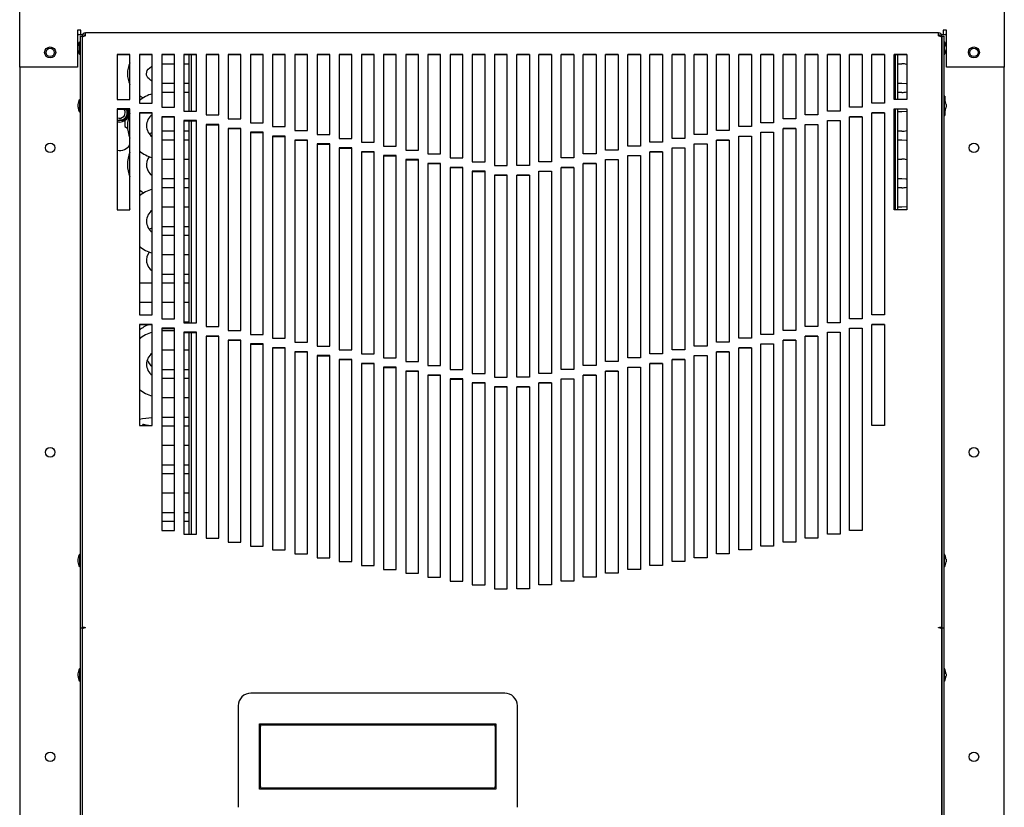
# Model space of a CAD drawing. Extents: x 2.3 to 81.4, y 2.2 to 50.9.
# Tile 2 of 16: x 2.3 to 21.7, y 19.1 to 34.6. Entities that reach past the tile are written whole.
import ezdxf

# ---------------------------------------------------------------- set-up
doc = ezdxf.new("R2010")
doc.units = 0
doc.layers.add('BODY', color=3, linetype='CONTINUOUS')

msp = doc.modelspace()

# ---------------------------------------------------------------- linework, layer by layer
at = {"layer": 'BODY', "linetype": 'CONTINUOUS'}
for p, q in [((2.324, 34.425), (2.324, 35.085)), ((21.724, 35.085), (21.724, 34.425)), ((2.324, 34.403), (2.324, 34.425)), ((2.324, 34.379), (2.324, 34.403)), ((2.324, 34.315), (2.324, 34.379)), ((3.464, 34.426), (3.464, 34.425)), ((3.527, 34.426), (3.464, 34.426)), ((3.464, 34.425), (3.464, 34.403)), ((3.464, 34.403), (3.464, 34.379)), ((3.464, 34.379), (3.464, 34.315)), ((3.527, 34.336), (3.527, 34.426)), ((3.62, 34.311), (3.62, 34.371)), ((20.428, 34.371), (3.62, 34.371)), ((20.428, 34.311), (20.428, 34.371)), ((20.521, 34.426), (20.521, 34.336)), ((20.584, 34.426), (20.521, 34.426)), ((20.584, 34.425), (20.584, 34.426)), ((20.584, 34.403), (20.584, 34.425)), ((20.584, 34.379), (20.584, 34.403)), ((20.584, 34.315), (20.584, 34.379)), ((21.724, 34.425), (21.724, 34.403)), ((21.724, 34.403), (21.724, 34.379)), ((21.724, 34.379), (21.724, 34.315)), ((2.324, 33.695), (2.324, 34.315)), ((3.483, 34.336), (3.464, 34.336)), ((3.464, 34.315), (3.464, 33.695)), ((3.483, 34.336), (3.573, 34.336)), ((3.518, 34.181), (3.503, 34.196)), ((3.503, 34.196), (3.503, 33.946)), ((3.518, 34.305), (3.518, 22.647)), ((3.518, 34.305), (3.554, 34.305)), ((3.554, 34.305), (3.554, 22.647)), ((3.554, 34.305), (3.59, 34.305)), ((3.554, 34.278), (3.554, 22.667)), ((20.494, 34.305), (20.458, 34.305)), ((20.484, 34.336), (20.565, 34.336)), ((20.494, 34.305), (20.53, 34.305)), ((20.494, 34.305), (20.494, 22.647)), ((20.494, 22.667), (20.494, 34.278)), ((20.53, 34.305), (20.53, 22.647)), ((20.545, 34.196), (20.53, 34.181)), ((20.545, 34.071), (20.545, 34.196)), ((20.584, 34.336), (20.565, 34.336)), ((20.584, 33.695), (20.584, 34.315)), ((21.724, 34.315), (21.724, 33.695)), ((3.473, 34.046), (3.473, 34.096)), ((3.503, 33.946), (3.518, 33.961)), ((20.53, 33.961), (20.545, 33.946)), ((20.545, 33.946), (20.545, 34.071)), ((20.575, 34.096), (20.575, 34.071)), ((20.575, 34.071), (20.575, 34.046)), ((4.496, 33.945), (4.246, 33.945)), ((4.246, 33.945), (4.246, 33.06)), ((4.246, 33.942), (4.496, 33.942)), ((4.496, 33.06), (4.496, 33.945)), ((4.934, 33.945), (4.684, 33.945)), ((4.684, 33.945), (4.684, 32.983)), ((4.684, 33.942), (4.934, 33.942)), ((4.934, 32.983), (4.934, 33.945)), ((5.371, 33.945), (5.121, 33.945)), ((5.121, 33.945), (5.121, 32.906)), ((5.121, 33.942), (5.371, 33.942)), ((5.134, 33.762), (5.371, 33.762)), ((5.371, 32.906), (5.371, 33.945)), ((5.808, 33.945), (5.558, 33.945)), ((5.558, 33.945), (5.558, 32.83)), ((5.558, 33.942), (5.808, 33.942)), ((5.558, 33.762), (5.656, 33.762)), ((5.656, 33.942), (5.656, 32.83)), ((5.704, 33.942), (5.704, 32.83)), ((5.808, 32.83), (5.808, 33.945)), ((6.245, 33.945), (5.995, 33.945)), ((5.995, 33.945), (5.995, 32.753)), ((5.995, 33.942), (6.245, 33.942)), ((6.245, 32.753), (6.245, 33.945)), ((6.683, 33.945), (6.433, 33.945)), ((6.433, 33.945), (6.433, 32.676)), ((6.433, 33.942), (6.683, 33.942)), ((6.683, 32.676), (6.683, 33.945)), ((7.12, 33.945), (6.87, 33.945)), ((6.87, 33.945), (6.87, 32.599)), ((6.87, 33.942), (7.12, 33.942)), ((7.12, 32.599), (7.12, 33.945)), ((7.557, 33.945), (7.307, 33.945)), ((7.307, 33.945), (7.307, 32.523)), ((7.307, 33.942), (7.557, 33.942)), ((7.557, 32.523), (7.557, 33.945)), ((7.994, 33.945), (7.744, 33.945)), ((7.744, 33.945), (7.744, 32.446)), ((7.744, 33.942), (7.994, 33.942)), ((7.994, 32.446), (7.994, 33.945)), ((8.432, 33.945), (8.182, 33.945)), ((8.182, 33.945), (8.182, 32.369)), ((8.182, 33.942), (8.432, 33.942)), ((8.432, 32.369), (8.432, 33.945)), ((8.869, 33.945), (8.619, 33.945)), ((8.619, 33.945), (8.619, 32.292)), ((8.619, 33.942), (8.869, 33.942)), ((8.869, 32.292), (8.869, 33.945)), ((9.306, 33.945), (9.056, 33.945)), ((9.056, 33.945), (9.056, 32.216)), ((9.056, 33.942), (9.306, 33.942)), ((9.306, 32.216), (9.306, 33.945)), ((9.743, 33.945), (9.493, 33.945)), ((9.493, 33.945), (9.493, 32.139)), ((9.493, 33.942), (9.743, 33.942)), ((9.743, 32.139), (9.743, 33.945)), ((10.181, 33.945), (9.931, 33.945)), ((9.931, 33.945), (9.931, 32.062)), ((9.931, 33.942), (10.181, 33.942)), ((10.181, 32.062), (10.181, 33.945)), ((10.618, 33.945), (10.368, 33.945)), ((10.368, 33.945), (10.368, 31.985)), ((10.368, 33.942), (10.618, 33.942)), ((10.618, 31.985), (10.618, 33.945)), ((11.055, 33.945), (10.805, 33.945)), ((10.805, 33.945), (10.805, 31.909)), ((10.805, 33.942), (11.055, 33.942)), ((11.055, 31.909), (11.055, 33.945)), ((11.492, 33.945), (11.242, 33.945)), ((11.242, 33.945), (11.242, 31.832)), ((11.242, 33.942), (11.492, 33.942)), ((11.492, 31.832), (11.492, 33.945)), ((11.93, 33.945), (11.68, 33.945)), ((11.68, 33.945), (11.68, 31.755)), ((11.68, 33.942), (11.93, 33.942)), ((11.93, 31.755), (11.93, 33.945)), ((12.118, 33.945), (12.368, 33.945)), ((12.118, 31.755), (12.118, 33.945)), ((12.368, 33.942), (12.118, 33.942)), ((12.368, 33.945), (12.368, 31.755)), ((12.555, 33.945), (12.805, 33.945)), ((12.555, 31.832), (12.555, 33.945)), ((12.805, 33.942), (12.555, 33.942)), ((12.805, 33.945), (12.805, 31.832)), ((12.992, 33.945), (13.242, 33.945)), ((12.992, 31.909), (12.992, 33.945)), ((13.242, 33.942), (12.992, 33.942)), ((13.242, 33.945), (13.242, 31.909)), ((13.429, 33.945), (13.679, 33.945)), ((13.429, 31.985), (13.429, 33.945)), ((13.679, 33.942), (13.429, 33.942)), ((13.679, 33.945), (13.679, 31.985)), ((13.867, 33.945), (14.117, 33.945)), ((13.867, 32.062), (13.867, 33.945)), ((14.117, 33.942), (13.867, 33.942)), ((14.117, 33.945), (14.117, 32.062)), ((14.304, 33.945), (14.554, 33.945)), ((14.304, 32.139), (14.304, 33.945)), ((14.554, 33.942), (14.304, 33.942)), ((14.554, 33.945), (14.554, 32.139)), ((14.741, 33.945), (14.991, 33.945)), ((14.741, 32.216), (14.741, 33.945)), ((14.991, 33.942), (14.741, 33.942)), ((14.991, 33.945), (14.991, 32.216)), ((15.178, 33.945), (15.428, 33.945)), ((15.178, 32.292), (15.178, 33.945)), ((15.428, 33.942), (15.178, 33.942)), ((15.428, 33.945), (15.428, 32.292)), ((15.616, 33.945), (15.866, 33.945)), ((15.616, 32.369), (15.616, 33.945)), ((15.866, 33.942), (15.616, 33.942)), ((15.866, 33.945), (15.866, 32.369)), ((16.053, 33.945), (16.303, 33.945)), ((16.053, 32.446), (16.053, 33.945)), ((16.303, 33.942), (16.053, 33.942)), ((16.303, 33.945), (16.303, 32.446)), ((16.49, 33.945), (16.74, 33.945)), ((16.49, 32.523), (16.49, 33.945)), ((16.74, 33.942), (16.49, 33.942)), ((16.74, 33.945), (16.74, 32.523)), ((16.927, 33.945), (17.177, 33.945)), ((16.927, 32.599), (16.927, 33.945)), ((17.177, 33.942), (16.927, 33.942)), ((17.177, 33.945), (17.177, 32.599)), ((17.365, 33.945), (17.615, 33.945)), ((17.365, 32.676), (17.365, 33.945)), ((17.615, 33.942), (17.365, 33.942)), ((17.615, 33.945), (17.615, 32.676)), ((17.802, 33.945), (18.052, 33.945)), ((17.802, 32.753), (17.802, 33.945)), ((18.052, 33.942), (17.802, 33.942)), ((18.052, 33.945), (18.052, 32.753)), ((18.239, 33.945), (18.489, 33.945)), ((18.239, 32.83), (18.239, 33.945)), ((18.489, 33.942), (18.239, 33.942)), ((18.489, 33.945), (18.489, 32.83)), ((18.676, 33.945), (18.926, 33.945)), ((18.676, 32.906), (18.676, 33.945)), ((18.926, 33.942), (18.676, 33.942)), ((18.926, 33.945), (18.926, 32.906)), ((19.114, 33.945), (19.364, 33.945)), ((19.114, 32.983), (19.114, 33.945)), ((19.364, 33.942), (19.114, 33.942)), ((19.364, 33.945), (19.364, 32.983)), ((19.551, 33.945), (19.801, 33.945)), ((19.551, 33.06), (19.551, 33.945)), ((19.801, 33.942), (19.551, 33.942)), ((19.574, 33.942), (19.574, 33.06)), ((19.622, 33.942), (19.622, 33.06)), ((19.622, 33.762), (19.706, 33.762)), ((19.801, 33.945), (19.801, 33.06)), ((3.464, 33.695), (2.324, 33.695)), ((2.324, 33.695), (2.324, 6.517)), ((21.724, 33.695), (20.584, 33.695)), ((21.724, 6.517), (21.724, 33.695)), ((5.371, 33.371), (5.134, 33.371)), ((5.656, 33.371), (5.558, 33.371)), ((19.706, 33.371), (19.622, 33.371)), ((5.134, 33.198), (5.121, 33.197)), ((5.371, 33.198), (5.134, 33.198)), ((5.656, 33.198), (5.558, 33.198)), ((19.706, 33.198), (19.622, 33.198)), ((3.518, 33.044), (3.503, 33.059)), ((3.503, 33.059), (3.503, 32.809)), ((4.246, 33.06), (4.496, 33.06)), ((4.684, 32.983), (4.934, 32.983)), ((19.364, 32.983), (19.114, 32.983)), ((19.801, 33.06), (19.551, 33.06)), ((20.554, 33.127), (20.53, 33.127)), ((20.545, 33.059), (20.53, 33.044)), ((20.545, 32.934), (20.545, 33.059)), ((20.554, 33.127), (20.554, 33.044)), ((3.473, 32.909), (3.473, 32.959)), ((3.503, 32.809), (3.518, 32.824)), ((4.496, 32.873), (4.246, 32.873)), ((4.246, 32.873), (4.246, 30.882)), ((4.246, 32.869), (4.496, 32.869)), ((4.465, 32.798), (4.381, 32.652)), ((4.43, 32.869), (4.465, 32.808)), ((4.496, 30.882), (4.496, 32.873)), ((4.934, 32.796), (4.684, 32.796)), ((4.684, 32.796), (4.684, 28.814)), ((4.684, 32.793), (4.934, 32.793)), ((4.934, 28.814), (4.934, 32.796)), ((5.121, 32.906), (5.371, 32.906)), ((5.558, 32.83), (5.808, 32.83)), ((18.489, 32.83), (18.239, 32.83)), ((18.926, 32.906), (18.676, 32.906)), ((19.114, 28.814), (19.114, 32.796)), ((19.114, 32.796), (19.364, 32.796)), ((19.364, 32.793), (19.114, 32.793)), ((19.364, 32.796), (19.364, 28.814)), ((19.551, 32.873), (19.801, 32.873)), ((19.551, 30.882), (19.551, 32.873)), ((19.801, 32.869), (19.551, 32.869)), ((19.574, 32.869), (19.574, 30.882)), ((19.622, 32.869), (19.622, 30.882)), ((19.622, 32.823), (19.706, 32.823)), ((19.801, 32.873), (19.801, 30.882)), ((20.53, 32.824), (20.545, 32.809)), ((20.545, 32.809), (20.545, 32.934)), ((20.554, 32.825), (20.554, 32.746)), ((20.575, 32.959), (20.575, 32.934)), ((20.575, 32.934), (20.575, 32.909)), ((4.373, 32.647), (4.246, 32.647)), ((4.398, 32.647), (4.398, 32.528)), ((5.371, 32.719), (5.121, 32.719)), ((5.121, 32.719), (5.121, 28.737)), ((5.121, 32.716), (5.371, 32.716)), ((5.371, 28.737), (5.371, 32.719)), ((5.808, 32.643), (5.558, 32.643)), ((5.558, 32.643), (5.558, 28.66)), ((5.558, 32.639), (5.808, 32.639)), ((5.656, 32.639), (5.656, 28.66)), ((5.704, 32.639), (5.704, 28.66)), ((5.808, 28.66), (5.808, 32.643)), ((5.995, 32.753), (6.245, 32.753)), ((6.433, 32.676), (6.683, 32.676)), ((6.87, 32.599), (7.12, 32.599)), ((17.177, 32.599), (16.927, 32.599)), ((17.615, 32.676), (17.365, 32.676)), ((18.052, 32.753), (17.802, 32.753)), ((18.239, 28.66), (18.239, 32.643)), ((18.239, 32.643), (18.489, 32.643)), ((18.489, 32.639), (18.239, 32.639)), ((18.489, 32.643), (18.489, 28.66)), ((18.676, 28.737), (18.676, 32.719)), ((18.676, 32.719), (18.926, 32.719)), ((18.926, 32.716), (18.676, 32.716)), ((18.926, 32.719), (18.926, 28.737)), ((20.53, 32.746), (20.554, 32.746)), ((5.371, 32.432), (5.134, 32.432)), ((5.656, 32.432), (5.558, 32.432)), ((6.245, 32.566), (5.995, 32.566)), ((5.995, 32.566), (5.995, 28.583)), ((5.995, 32.562), (6.245, 32.562)), ((6.245, 28.583), (6.245, 32.566)), ((6.683, 32.489), (6.433, 32.489)), ((6.433, 32.489), (6.433, 28.507)), ((6.433, 32.486), (6.683, 32.486)), ((6.683, 28.507), (6.683, 32.489)), ((7.12, 32.412), (6.87, 32.412)), ((6.87, 32.412), (6.87, 28.43)), ((6.87, 32.409), (7.12, 32.409)), ((7.12, 28.43), (7.12, 32.412)), ((7.307, 32.523), (7.557, 32.523)), ((7.744, 32.446), (7.994, 32.446)), ((16.303, 32.446), (16.053, 32.446)), ((16.74, 32.523), (16.49, 32.523)), ((16.927, 28.43), (16.927, 32.412)), ((16.927, 32.412), (17.177, 32.412)), ((17.177, 32.409), (16.927, 32.409)), ((17.177, 32.412), (17.177, 28.43)), ((17.365, 28.507), (17.365, 32.489)), ((17.365, 32.489), (17.615, 32.489)), ((17.615, 32.486), (17.365, 32.486)), ((17.615, 32.489), (17.615, 28.507)), ((17.802, 28.583), (17.802, 32.566)), ((17.802, 32.566), (18.052, 32.566)), ((18.052, 32.562), (17.802, 32.562)), ((18.052, 32.566), (18.052, 28.583)), ((19.706, 32.432), (19.622, 32.432)), ((5.134, 32.258), (5.121, 32.259)), ((5.371, 32.258), (5.134, 32.258)), ((5.656, 32.258), (5.558, 32.258)), ((7.557, 32.336), (7.307, 32.336)), ((7.307, 32.336), (7.307, 28.353)), ((7.307, 32.332), (7.557, 32.332)), ((7.557, 28.353), (7.557, 32.336)), ((7.994, 32.259), (7.744, 32.259)), ((7.744, 32.259), (7.744, 28.276)), ((7.744, 32.255), (7.994, 32.255)), ((7.994, 28.276), (7.994, 32.259)), ((8.182, 32.369), (8.432, 32.369)), ((8.619, 32.292), (8.869, 32.292)), ((9.056, 32.216), (9.306, 32.216)), ((14.991, 32.216), (14.741, 32.216)), ((15.428, 32.292), (15.178, 32.292)), ((15.866, 32.369), (15.616, 32.369)), ((16.053, 28.276), (16.053, 32.259)), ((16.053, 32.259), (16.303, 32.259)), ((16.303, 32.255), (16.053, 32.255)), ((16.303, 32.259), (16.303, 28.276)), ((16.49, 28.353), (16.49, 32.336)), ((16.49, 32.336), (16.74, 32.336)), ((16.74, 32.332), (16.49, 32.332)), ((16.74, 32.336), (16.74, 28.353)), ((19.706, 32.258), (19.622, 32.258)), ((8.432, 32.182), (8.182, 32.182)), ((8.182, 32.182), (8.182, 28.2)), ((8.182, 32.179), (8.432, 32.179)), ((8.432, 28.2), (8.432, 32.182)), ((8.869, 32.105), (8.619, 32.105)), ((8.619, 32.105), (8.619, 28.123)), ((8.619, 32.102), (8.869, 32.102)), ((8.869, 28.123), (8.869, 32.105)), ((9.306, 32.028), (9.056, 32.028)), ((9.056, 32.028), (9.056, 28.046)), ((9.056, 32.025), (9.306, 32.025)), ((9.306, 28.046), (9.306, 32.028)), ((9.493, 32.139), (9.743, 32.139)), ((9.931, 32.062), (10.181, 32.062)), ((14.117, 32.062), (13.867, 32.062)), ((14.554, 32.139), (14.304, 32.139)), ((14.741, 28.046), (14.741, 32.028)), ((14.741, 32.028), (14.991, 32.028)), ((14.991, 32.025), (14.741, 32.025)), ((14.991, 32.028), (14.991, 28.046)), ((15.178, 28.123), (15.178, 32.105)), ((15.178, 32.105), (15.428, 32.105)), ((15.428, 32.102), (15.178, 32.102)), ((15.428, 32.105), (15.428, 28.123)), ((15.616, 28.2), (15.616, 32.182)), ((15.616, 32.182), (15.866, 32.182)), ((15.866, 32.179), (15.616, 32.179)), ((15.866, 32.182), (15.866, 28.2)), ((5.134, 31.883), (5.371, 31.883)), ((5.558, 31.883), (5.656, 31.883)), ((9.743, 31.952), (9.493, 31.952)), ((9.493, 31.952), (9.493, 27.969)), ((9.493, 31.948), (9.743, 31.948)), ((9.743, 27.969), (9.743, 31.952)), ((10.181, 31.875), (9.931, 31.875)), ((9.931, 31.875), (9.931, 27.893)), ((9.931, 31.872), (10.181, 31.872)), ((10.181, 27.893), (10.181, 31.875)), ((10.368, 31.985), (10.618, 31.985)), ((10.805, 31.909), (11.055, 31.909)), ((11.242, 31.832), (11.492, 31.832)), ((12.805, 31.832), (12.555, 31.832)), ((13.242, 31.909), (12.992, 31.909)), ((13.679, 31.985), (13.429, 31.985)), ((13.867, 27.893), (13.867, 31.875)), ((13.867, 31.875), (14.117, 31.875)), ((14.117, 31.872), (13.867, 31.872)), ((14.117, 31.875), (14.117, 27.893)), ((14.304, 27.969), (14.304, 31.952)), ((14.304, 31.952), (14.554, 31.952)), ((14.554, 31.948), (14.304, 31.948)), ((14.554, 31.952), (14.554, 27.969)), ((19.622, 31.883), (19.706, 31.883)), ((10.618, 31.798), (10.368, 31.798)), ((10.368, 31.798), (10.368, 27.816)), ((10.368, 31.795), (10.618, 31.795)), ((10.618, 27.816), (10.618, 31.798)), ((11.055, 31.721), (10.805, 31.721)), ((10.805, 31.721), (10.805, 27.739)), ((10.805, 31.718), (11.055, 31.718)), ((11.055, 27.739), (11.055, 31.721)), ((11.492, 31.645), (11.242, 31.645)), ((11.242, 31.645), (11.242, 27.662)), ((11.242, 31.641), (11.492, 31.641)), ((11.492, 27.662), (11.492, 31.645)), ((11.68, 31.755), (11.93, 31.755)), ((12.368, 31.755), (12.118, 31.755)), ((12.555, 27.662), (12.555, 31.645)), ((12.555, 31.645), (12.805, 31.645)), ((12.805, 31.641), (12.555, 31.641)), ((12.805, 31.645), (12.805, 27.662)), ((12.992, 27.739), (12.992, 31.721)), ((12.992, 31.721), (13.242, 31.721)), ((13.242, 31.718), (12.992, 31.718)), ((13.242, 31.721), (13.242, 27.739)), ((13.429, 27.816), (13.429, 31.798)), ((13.429, 31.798), (13.679, 31.798)), ((13.679, 31.795), (13.429, 31.795)), ((13.679, 31.798), (13.679, 27.816)), ((5.371, 31.492), (5.134, 31.492)), ((5.656, 31.492), (5.558, 31.492)), ((11.93, 31.568), (11.68, 31.568)), ((11.68, 31.568), (11.68, 27.586)), ((11.68, 31.565), (11.93, 31.565)), ((11.93, 27.586), (11.93, 31.568)), ((12.118, 27.586), (12.118, 31.568)), ((12.118, 31.568), (12.368, 31.568)), ((12.368, 31.565), (12.118, 31.565)), ((12.368, 31.568), (12.368, 27.586)), ((19.706, 31.492), (19.622, 31.492)), ((5.371, 31.318), (5.134, 31.318)), ((5.656, 31.318), (5.558, 31.318)), ((19.706, 31.318), (19.622, 31.318)), ((4.246, 30.882), (4.496, 30.882)), ((5.134, 30.943), (5.371, 30.943)), ((5.558, 30.943), (5.656, 30.943)), ((19.801, 30.882), (19.551, 30.882)), ((19.622, 30.943), (19.706, 30.943)), ((5.371, 30.552), (5.134, 30.552)), ((5.656, 30.552), (5.558, 30.552)), ((5.134, 30.378), (5.121, 30.38)), ((5.371, 30.378), (5.134, 30.378)), ((5.656, 30.378), (5.558, 30.378)), ((5.134, 30.003), (5.371, 30.003)), ((5.558, 30.003), (5.656, 30.003)), ((5.371, 29.612), (5.134, 29.612)), ((5.656, 29.612), (5.558, 29.612)), ((4.934, 29.439), (4.684, 29.439)), ((5.371, 29.439), (5.121, 29.439)), ((5.656, 29.439), (5.558, 29.439)), ((4.684, 29.064), (4.934, 29.064)), ((5.121, 29.064), (5.371, 29.064)), ((5.558, 29.064), (5.656, 29.064)), ((4.684, 28.814), (4.934, 28.814)), ((5.121, 28.737), (5.371, 28.737)), ((18.926, 28.737), (18.676, 28.737)), ((19.364, 28.814), (19.114, 28.814)), ((4.934, 28.627), (4.684, 28.627)), ((4.684, 28.627), (4.684, 26.635)), ((4.684, 28.623), (4.934, 28.623)), ((4.934, 26.635), (4.934, 28.627)), ((5.371, 28.55), (5.121, 28.55)), ((5.121, 28.55), (5.121, 24.567)), ((5.121, 28.546), (5.371, 28.546)), ((5.371, 24.567), (5.371, 28.55)), ((5.656, 28.673), (5.558, 28.673)), ((5.558, 28.66), (5.808, 28.66)), ((5.995, 28.583), (6.245, 28.583)), ((18.052, 28.583), (17.802, 28.583)), ((18.489, 28.66), (18.239, 28.66)), ((18.676, 24.567), (18.676, 28.55)), ((18.676, 28.55), (18.926, 28.55)), ((18.926, 28.546), (18.676, 28.546)), ((18.926, 28.55), (18.926, 24.567)), ((19.114, 26.635), (19.114, 28.627)), ((19.114, 28.627), (19.364, 28.627)), ((19.364, 28.623), (19.114, 28.623)), ((19.364, 28.627), (19.364, 26.635)), ((5.134, 28.499), (5.121, 28.498)), ((5.371, 28.499), (5.134, 28.499)), ((5.808, 28.473), (5.558, 28.473)), ((5.558, 28.473), (5.558, 24.491)), ((5.558, 28.47), (5.808, 28.47)), ((5.656, 28.47), (5.656, 24.491)), ((5.704, 28.47), (5.704, 24.491)), ((5.808, 24.491), (5.808, 28.473)), ((6.245, 28.396), (5.995, 28.396)), ((5.995, 28.396), (5.995, 24.414)), ((5.995, 28.393), (6.245, 28.393)), ((6.245, 24.414), (6.245, 28.396)), ((6.433, 28.507), (6.683, 28.507)), ((6.87, 28.43), (7.12, 28.43)), ((7.307, 28.353), (7.557, 28.353)), ((16.74, 28.353), (16.49, 28.353)), ((17.177, 28.43), (16.927, 28.43)), ((17.615, 28.507), (17.365, 28.507)), ((17.802, 24.414), (17.802, 28.396)), ((17.802, 28.396), (18.052, 28.396)), ((18.052, 28.393), (17.802, 28.393)), ((18.052, 28.396), (18.052, 24.414)), ((18.239, 24.491), (18.239, 28.473)), ((18.239, 28.473), (18.489, 28.473)), ((18.489, 28.47), (18.239, 28.47)), ((18.489, 28.473), (18.489, 24.491)), ((6.683, 28.319), (6.433, 28.319)), ((6.433, 28.319), (6.433, 24.337)), ((6.433, 28.316), (6.683, 28.316)), ((6.683, 24.337), (6.683, 28.319)), ((7.12, 28.243), (6.87, 28.243)), ((6.87, 28.243), (6.87, 24.26)), ((6.87, 28.239), (7.12, 28.239)), ((7.12, 24.26), (7.12, 28.243)), ((7.557, 28.166), (7.307, 28.166)), ((7.307, 28.166), (7.307, 24.184)), ((7.307, 28.163), (7.557, 28.163)), ((7.557, 24.184), (7.557, 28.166)), ((7.744, 28.276), (7.994, 28.276)), ((8.182, 28.2), (8.432, 28.2)), ((15.866, 28.2), (15.616, 28.2)), ((16.303, 28.276), (16.053, 28.276)), ((16.49, 24.184), (16.49, 28.166)), ((16.49, 28.166), (16.74, 28.166)), ((16.74, 28.163), (16.49, 28.163)), ((16.74, 28.166), (16.74, 24.184)), ((16.927, 24.26), (16.927, 28.243)), ((16.927, 28.243), (17.177, 28.243)), ((17.177, 28.239), (16.927, 28.239)), ((17.177, 28.243), (17.177, 24.26)), ((17.365, 24.337), (17.365, 28.319)), ((17.365, 28.319), (17.615, 28.319)), ((17.615, 28.316), (17.365, 28.316)), ((17.615, 28.319), (17.615, 24.337)), ((5.134, 28.124), (5.371, 28.124)), ((5.558, 28.124), (5.656, 28.124)), ((7.994, 28.089), (7.744, 28.089)), ((7.744, 28.089), (7.744, 24.107)), ((7.744, 28.086), (7.994, 28.086)), ((7.994, 24.107), (7.994, 28.089)), ((8.432, 28.012), (8.182, 28.012)), ((8.182, 28.012), (8.182, 24.03)), ((8.182, 28.009), (8.432, 28.009)), ((8.432, 24.03), (8.432, 28.012)), ((8.619, 28.123), (8.869, 28.123)), ((9.056, 28.046), (9.306, 28.046)), ((9.493, 27.969), (9.743, 27.969)), ((14.554, 27.969), (14.304, 27.969)), ((14.991, 28.046), (14.741, 28.046)), ((15.428, 28.123), (15.178, 28.123)), ((15.616, 24.03), (15.616, 28.012)), ((15.616, 28.012), (15.866, 28.012)), ((15.866, 28.009), (15.616, 28.009)), ((15.866, 28.012), (15.866, 24.03)), ((16.053, 24.107), (16.053, 28.089)), ((16.053, 28.089), (16.303, 28.089)), ((16.303, 28.086), (16.053, 28.086)), ((16.303, 28.089), (16.303, 24.107)), ((8.869, 27.936), (8.619, 27.936)), ((8.619, 27.936), (8.619, 23.953)), ((8.619, 27.932), (8.869, 27.932)), ((8.869, 23.953), (8.869, 27.936)), ((9.306, 27.859), (9.056, 27.859)), ((9.056, 27.859), (9.056, 23.877)), ((9.056, 27.856), (9.306, 27.856)), ((9.306, 23.877), (9.306, 27.859)), ((9.743, 27.782), (9.493, 27.782)), ((9.493, 27.782), (9.493, 23.8)), ((9.493, 27.779), (9.743, 27.779)), ((9.743, 23.8), (9.743, 27.782)), ((9.931, 27.893), (10.181, 27.893)), ((10.368, 27.816), (10.618, 27.816)), ((13.679, 27.816), (13.429, 27.816)), ((14.117, 27.893), (13.867, 27.893)), ((14.304, 23.8), (14.304, 27.782)), ((14.304, 27.782), (14.554, 27.782)), ((14.554, 27.779), (14.304, 27.779)), ((14.554, 27.782), (14.554, 23.8)), ((14.741, 23.877), (14.741, 27.859)), ((14.741, 27.859), (14.991, 27.859)), ((14.991, 27.856), (14.741, 27.856)), ((14.991, 27.859), (14.991, 23.877)), ((15.178, 23.953), (15.178, 27.936)), ((15.178, 27.936), (15.428, 27.936)), ((15.428, 27.932), (15.178, 27.932)), ((15.428, 27.936), (15.428, 23.953)), ((5.134, 27.559), (5.121, 27.561)), ((5.371, 27.733), (5.134, 27.733)), ((5.371, 27.559), (5.134, 27.559)), ((5.656, 27.733), (5.558, 27.733)), ((5.656, 27.559), (5.558, 27.559)), ((10.181, 27.705), (9.931, 27.705)), ((9.931, 27.705), (9.931, 23.723)), ((9.931, 27.702), (10.181, 27.702)), ((10.181, 23.723), (10.181, 27.705)), ((10.618, 27.629), (10.368, 27.629)), ((10.368, 27.629), (10.368, 23.646)), ((10.368, 27.625), (10.618, 27.625)), ((10.618, 23.646), (10.618, 27.629)), ((10.805, 27.739), (11.055, 27.739)), ((11.055, 27.552), (10.805, 27.552)), ((10.805, 27.552), (10.805, 23.57)), ((10.805, 27.549), (11.055, 27.549)), ((11.055, 23.57), (11.055, 27.552)), ((11.242, 27.662), (11.492, 27.662)), ((11.68, 27.586), (11.93, 27.586)), ((12.368, 27.586), (12.118, 27.586)), ((12.805, 27.662), (12.555, 27.662)), ((13.242, 27.739), (12.992, 27.739)), ((12.992, 23.57), (12.992, 27.552)), ((12.992, 27.552), (13.242, 27.552)), ((13.242, 27.549), (12.992, 27.549)), ((13.242, 27.552), (13.242, 23.57)), ((13.429, 23.646), (13.429, 27.629)), ((13.429, 27.629), (13.679, 27.629)), ((13.679, 27.625), (13.429, 27.625)), ((13.679, 27.629), (13.679, 23.646)), ((13.867, 23.723), (13.867, 27.705)), ((13.867, 27.705), (14.117, 27.705)), ((14.117, 27.702), (13.867, 27.702)), ((14.117, 27.705), (14.117, 23.723)), ((11.492, 27.475), (11.242, 27.475)), ((11.242, 27.475), (11.242, 23.493)), ((11.242, 27.472), (11.492, 27.472)), ((11.492, 23.493), (11.492, 27.475)), ((11.93, 27.398), (11.68, 27.398)), ((11.68, 27.398), (11.68, 23.416)), ((11.68, 27.395), (11.93, 27.395)), ((11.93, 23.416), (11.93, 27.398)), ((12.118, 23.416), (12.118, 27.398)), ((12.118, 27.398), (12.368, 27.398)), ((12.368, 27.395), (12.118, 27.395)), ((12.368, 27.398), (12.368, 23.416)), ((12.555, 23.493), (12.555, 27.475)), ((12.555, 27.475), (12.805, 27.475)), ((12.805, 27.472), (12.555, 27.472)), ((12.805, 27.475), (12.805, 23.493)), ((5.134, 27.184), (5.371, 27.184)), ((5.558, 27.184), (5.656, 27.184)), ((5.371, 26.793), (5.134, 26.793)), ((5.656, 26.793), (5.558, 26.793)), ((4.684, 26.635), (4.934, 26.635)), ((5.371, 26.62), (5.134, 26.62)), ((5.656, 26.62), (5.558, 26.62)), ((19.364, 26.635), (19.114, 26.635)), ((5.134, 26.245), (5.371, 26.245)), ((5.558, 26.245), (5.656, 26.245)), ((5.371, 25.854), (5.134, 25.854)), ((5.656, 25.854), (5.558, 25.854)), ((5.134, 25.68), (5.121, 25.679)), ((5.371, 25.68), (5.134, 25.68)), ((5.656, 25.68), (5.558, 25.68)), ((5.134, 25.305), (5.371, 25.305)), ((5.558, 25.305), (5.656, 25.305)), ((5.371, 24.914), (5.134, 24.914)), ((5.656, 24.914), (5.558, 24.914)), ((5.371, 24.74), (5.134, 24.74)), ((5.656, 24.74), (5.558, 24.74)), ((5.121, 24.567), (5.371, 24.567)), ((5.558, 24.491), (5.808, 24.491)), ((18.489, 24.491), (18.239, 24.491)), ((18.926, 24.567), (18.676, 24.567)), ((5.995, 24.414), (6.245, 24.414)), ((6.433, 24.337), (6.683, 24.337)), ((6.87, 24.26), (7.12, 24.26)), ((17.177, 24.26), (16.927, 24.26)), ((17.615, 24.337), (17.365, 24.337)), ((18.052, 24.414), (17.802, 24.414)), ((3.518, 24.084), (3.503, 24.099)), ((3.503, 24.099), (3.503, 23.849)), ((7.307, 24.184), (7.557, 24.184)), ((7.744, 24.107), (7.994, 24.107)), ((16.303, 24.107), (16.053, 24.107)), ((16.74, 24.184), (16.49, 24.184)), ((20.545, 24.099), (20.53, 24.084)), ((20.545, 23.974), (20.545, 24.099)), ((3.473, 23.949), (3.473, 23.999)), ((3.503, 23.849), (3.518, 23.864)), ((8.182, 24.03), (8.432, 24.03)), ((8.619, 23.953), (8.869, 23.953)), ((9.056, 23.877), (9.306, 23.877)), ((14.991, 23.877), (14.741, 23.877)), ((15.428, 23.953), (15.178, 23.953)), ((15.866, 24.03), (15.616, 24.03)), ((20.53, 23.864), (20.545, 23.849)), ((20.545, 23.849), (20.545, 23.974)), ((20.575, 23.999), (20.575, 23.974)), ((20.575, 23.974), (20.575, 23.949)), ((9.493, 23.8), (9.743, 23.8)), ((9.931, 23.723), (10.181, 23.723)), ((14.117, 23.723), (13.867, 23.723)), ((14.554, 23.8), (14.304, 23.8)), ((10.368, 23.646), (10.618, 23.646)), ((10.805, 23.57), (11.055, 23.57)), ((11.242, 23.493), (11.492, 23.493)), ((12.805, 23.493), (12.555, 23.493)), ((13.242, 23.57), (12.992, 23.57)), ((13.679, 23.646), (13.429, 23.646)), ((11.68, 23.416), (11.93, 23.416)), ((12.368, 23.416), (12.118, 23.416)), ((3.518, 22.647), (3.554, 22.647)), ((3.518, 22.647), (3.518, 10.78)), ((3.554, 22.647), (3.554, 10.78)), ((3.554, 22.627), (3.554, 10.8)), ((3.588, 22.659), (3.611, 22.654)), ((3.59, 22.641), (3.59, 22.658)), ((3.62, 22.65), (3.61, 22.654)), ((3.62, 22.647), (3.62, 22.653)), ((20.438, 22.654), (20.428, 22.65)), ((20.428, 22.647), (20.428, 22.653)), ((20.436, 22.654), (20.459, 22.659)), ((20.458, 22.658), (20.458, 22.641)), ((20.494, 22.647), (20.53, 22.647)), ((20.494, 22.647), (20.494, 10.78)), ((20.494, 10.8), (20.494, 22.627)), ((20.53, 22.647), (20.53, 10.78)), ((3.473, 21.693), (3.473, 21.743)), ((3.518, 21.828), (3.503, 21.843)), ((3.503, 21.843), (3.503, 21.593)), ((20.545, 21.843), (20.53, 21.828)), ((20.545, 21.718), (20.545, 21.843)), ((20.575, 21.743), (20.575, 21.718)), ((3.503, 21.593), (3.518, 21.608)), ((20.53, 21.608), (20.545, 21.593)), ((20.545, 21.593), (20.545, 21.718)), ((20.575, 21.718), (20.575, 21.693)), ((11.88, 21.362), (6.879, 21.362)), ((6.63, 21.112), (6.63, 19.111)), ((12.13, 19.111), (12.13, 21.112)), ((7.052, 20.752), (7.051, 20.753)), ((7.051, 19.471), (7.051, 20.753)), ((7.051, 20.753), (11.708, 20.753)), ((7.052, 19.471), (7.052, 20.752)), ((7.052, 20.752), (11.708, 20.752)), ((7.067, 19.518), (7.067, 20.706)), ((7.098, 20.737), (11.661, 20.737)), ((11.692, 20.706), (11.692, 19.518)), ((11.708, 20.752), (11.708, 20.753)), ((11.708, 20.753), (11.708, 19.471)), ((11.708, 20.752), (11.708, 19.471)), ((7.052, 19.471), (7.051, 19.471)), ((11.708, 19.471), (7.051, 19.471)), ((11.708, 19.471), (7.052, 19.471)), ((11.661, 19.487), (7.098, 19.487)), ((11.708, 19.471), (11.708, 19.471))]:
    msp.add_line(p, q, dxfattribs=at)
for points in [[(20.428, 34.311), (20.45, 34.305), (20.47, 34.298), (20.485, 34.29), (20.493, 34.282), (20.494, 34.278)], [(4.934, 33.419), (4.933, 33.42), (4.9, 33.44), (4.873, 33.463), (4.851, 33.487), (4.835, 33.512), (4.825, 33.538), (4.821, 33.565), (4.826, 33.6), (4.838, 33.627), (4.858, 33.655), (4.885, 33.681), (4.919, 33.706), (4.934, 33.713)], [(19.801, 33.364), (19.788, 33.366), (19.706, 33.371)], [(4.684, 33.136), (4.712, 33.115), (4.757, 33.09)], [(4.429, 32.869), (4.44, 32.85), (4.45, 32.833)], [(19.706, 32.823), (19.799, 32.829), (19.801, 32.829)], [(4.343, 32.648), (4.323, 32.648), (4.289, 32.648), (4.289, 32.648)], [(4.45, 32.772), (4.44, 32.755), (4.423, 32.726), (4.423, 32.725)], [(4.398, 32.528), (4.449, 32.494), (4.453, 32.491)], [(4.934, 32.403), (4.877, 32.384), (4.875, 32.383)], [(19.801, 32.251), (19.788, 32.253), (19.706, 32.258)], [(19.801, 31.485), (19.788, 31.487), (19.706, 31.492)], [(4.684, 31.279), (4.725, 31.246), (4.77, 31.218)], [(4.496, 30.907), (4.494, 30.902), (4.487, 30.882)], [(19.706, 30.943), (19.799, 30.949), (19.801, 30.95)], [(4.934, 30.523), (4.877, 30.505), (4.875, 30.504)], [(4.86, 26.635), (4.851, 26.636), (4.815, 26.642), (4.786, 26.647), (4.764, 26.652), (4.75, 26.657), (4.744, 26.659), (4.745, 26.658)]]:
    msp.add_lwpolyline(points, dxfattribs=at)
for centre, radius in [((2.924, 33.985), 0.109), ((2.924, 33.985), 0.0815), ((21.124, 33.985), 0.109), ((21.124, 33.985), 0.0815), ((2.924, 32.106), 0.0945), ((21.124, 32.106), 0.0945), ((2.924, 26.106), 0.0945), ((21.124, 26.106), 0.0945), ((2.924, 20.106), 0.0945), ((21.124, 20.106), 0.0945)]:
    msp.add_circle(centre, radius, dxfattribs=at)
for centre, radius, start, end in [((3.62, 34.305), 0.066, 90, 180), ((20.428, 34.305), 0.066, 0, 90), ((3.66, 34.094), 0.188, 147.1355, 179.466), ((3.631, 34.205), 0.107, 96.2094, 136.4913), ((3.62, 34.305), 0.03, 90, 180), ((20.428, 34.305), 0.03, 0, 90), ((20.387, 34.094), 0.188, 0.534, 32.8645), ((3.66, 34.048), 0.188, 180.534, 212.8645), ((20.387, 34.048), 0.188, 327.1355, 359.466), ((4.929, 33.568), 0.483, 153.6516, 206.3484), ((19.713, 33.479), 0.283, 71.9166, 91.5105), ((19.707, 33.521), 0.323, 269.6913, 286.8221), ((3.66, 32.957), 0.188, 147.1355, 179.466), ((5.098, 32.554), 0.637, 104.9672, 130.6188), ((20.387, 32.957), 0.188, 0.534, 32.8645), ((3.66, 32.911), 0.187, 180.534, 212.8645), ((4.289, 32.803), 0.115, 248.3939, 35.4499), ((4.289, 32.803), 0.19, 257.1274, 20.5428), ((4.289, 32.803), 0.155, 9.3944, 25.4851), ((4.289, 32.803), 0.155, 350.6056, 9.3944), ((4.457, 32.803), 0.00998, 329.9296, 30.0704), ((20.387, 32.911), 0.188, 327.1355, 359.466), ((4.289, 32.803), 0.155, 254.1468, 270), ((4.213, 62.977), 30.33, 270.0634, 270.1433), ((4.289, 32.803), 0.155, 270, 290.6056), ((4.289, 32.803), 0.155, 290.6056, 309.3944), ((4.373, 32.657), 0.00998, 269.9296, 330.0704), ((4.289, 32.803), 0.155, 309.3944, 330), ((-22.125, 47.965), 30.611, 330.0399, 330.1419), ((4.289, 32.803), 0.155, 330, 350.6056), ((5.056, 32.542), 0.611, 156.4441, 203.5559), ((5.087, 32.54), 0.265, 125.3675, 234.6325), ((19.707, 32.755), 0.323, 269.6913, 286.8221), ((4.289, 32.303), 0.25, 260.252, 326.1691), ((5.056, 31.776), 0.611, 156.4441, 203.5559), ((5.106, 32.536), 0.647, 229.3248, 254.595), ((5.085, 31.773), 0.263, 143.0634, 234.8056), ((19.713, 31.6), 0.283, 71.9166, 91.5105), ((5.098, 30.675), 0.637, 104.9672, 130.6188), ((19.707, 31.642), 0.323, 269.6913, 286.8221), ((5.087, 30.66), 0.265, 125.3675, 234.6325), ((5.106, 30.656), 0.647, 229.3248, 254.595), ((5.085, 29.894), 0.263, 143.0634, 234.8056), ((5.087, 28.041), 0.621, 110.3008, 130.6002), ((5.098, 27.855), 0.637, 104.9672, 130.6188), ((5.087, 27.841), 0.265, 125.3675, 234.6325), ((5.067, 27.999), 0.241, 197.1699, 236.2095), ((5.106, 27.837), 0.647, 229.3248, 254.595), ((5.003, 25.37), 1.418, 92.8244, 103.0346), ((3.66, 23.997), 0.188, 147.1355, 179.466), ((20.387, 23.997), 0.187, 0.534, 32.8645), ((3.66, 23.951), 0.188, 180.534, 212.8645), ((20.387, 23.951), 0.188, 327.1355, 359.466), ((3.667, 23.054), 0.404, 253.7155, 263.2815), ((3.625, 22.508), 0.139, 92.3267, 120.9233), ((20.38, 23.054), 0.404, 276.7185, 286.2845), ((20.422, 22.508), 0.139, 59.0767, 87.6733), ((3.66, 21.742), 0.188, 147.1355, 179.466), ((20.387, 21.742), 0.187, 0.534, 32.8645), ((3.66, 21.695), 0.187, 180.534, 212.8645), ((20.387, 21.695), 0.187, 327.1355, 359.466), ((6.879, 21.112), 0.249, 89.9999, 180.0001), ((11.88, 21.112), 0.249, 359.9999, 90.0001), ((7.098, 20.706), 0.031, 90, 180), ((11.661, 20.706), 0.031, 0, 90), ((7.098, 19.518), 0.031, 180, 270), ((11.661, 19.518), 0.031, 270, 0)]:
    msp.add_arc(centre, radius, start, end, dxfattribs=at)

doc.saveas('drawing.dxf')
